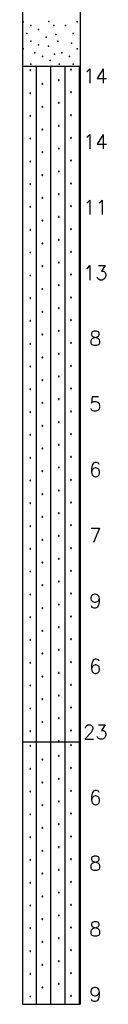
# Model space of a CAD drawing. Extents: x -973 to -50, y -112 to 38.
# Tile 4 of 16: x -756 to -750, y -112 to -37. Entities that reach past the tile are written whole.
import ezdxf
from ezdxf.enums import TextEntityAlignment as Align

# ---------------------------------------------------------------- set-up
doc = ezdxf.new("R2010")
doc.units = 0
doc.header["$MEASUREMENT"] = 0
doc.linetypes.add('SOLID', pattern=[0])
doc.layers.get('0').update_dxf_attribs({"linetype": 'SOLID'})
doc.styles.get("Standard").update_dxf_attribs({"font": 'romans.shx'})

msp = doc.modelspace()

# ---------------------------------------------------------------- linework, layer by layer
for p, q in [((-756.194, 7.5), (-756.194, -92.5)), ((-751.782, 7.5), (-751.782, -92.5)), ((-756.194, -41), (-751.782, -41)), ((-755.109, -92.5), (-755.109, -41)), ((-754.023, -92.5), (-754.023, -41)), ((-752.937, -92.5), (-752.937, -41)), ((-752.504, -41.228), (-752.518, -41.252)), ((-752.518, -41.252), (-752.504, -41.278)), ((-752.475, -41.228), (-752.504, -41.228)), ((-752.46, -41.252), (-752.475, -41.228)), ((-752.475, -41.278), (-752.46, -41.252)), ((-751.852, -92.5), (-751.852, -41)), ((-755.616, -41.285), (-755.631, -41.31)), ((-755.631, -41.31), (-755.616, -41.335)), ((-755.587, -41.285), (-755.616, -41.285)), ((-755.616, -41.335), (-755.587, -41.335)), ((-755.573, -41.31), (-755.587, -41.285)), ((-755.587, -41.335), (-755.573, -41.31)), ((-752.504, -41.278), (-752.475, -41.278)), ((-754.693, -42.325), (-754.707, -42.35)), ((-754.707, -42.35), (-754.693, -42.375)), ((-754.664, -42.325), (-754.693, -42.325)), ((-754.693, -42.375), (-754.664, -42.375)), ((-754.649, -42.35), (-754.664, -42.325)), ((-754.664, -42.375), (-754.649, -42.35)), ((-753.435, -42.044), (-753.449, -42.069)), ((-753.449, -42.069), (-753.435, -42.094)), ((-753.406, -42.044), (-753.435, -42.044)), ((-753.435, -42.094), (-753.406, -42.094)), ((-753.391, -42.069), (-753.406, -42.044)), ((-753.406, -42.094), (-753.391, -42.069)), ((-755.616, -43.022), (-755.631, -43.047)), ((-755.631, -43.047), (-755.616, -43.072)), ((-755.587, -43.022), (-755.616, -43.022)), ((-755.616, -43.072), (-755.587, -43.072)), ((-755.573, -43.047), (-755.587, -43.022)), ((-755.587, -43.072), (-755.573, -43.047)), ((-752.504, -42.964), (-752.518, -42.989)), ((-752.518, -42.989), (-752.504, -43.015)), ((-752.475, -42.964), (-752.504, -42.964)), ((-752.504, -43.015), (-752.475, -43.015)), ((-752.46, -42.989), (-752.475, -42.964)), ((-752.475, -43.015), (-752.46, -42.989)), ((-754.693, -44.062), (-754.707, -44.087)), ((-754.707, -44.087), (-754.693, -44.112)), ((-754.664, -44.062), (-754.693, -44.062)), ((-754.693, -44.112), (-754.664, -44.112)), ((-754.649, -44.087), (-754.664, -44.062)), ((-754.664, -44.112), (-754.649, -44.087)), ((-753.435, -43.781), (-753.449, -43.806)), ((-753.449, -43.806), (-753.435, -43.831)), ((-753.406, -43.781), (-753.435, -43.781)), ((-753.435, -43.831), (-753.406, -43.831)), ((-753.391, -43.806), (-753.406, -43.781)), ((-753.406, -43.831), (-753.391, -43.806)), ((-755.616, -44.759), (-755.631, -44.784)), ((-755.631, -44.784), (-755.616, -44.809)), ((-755.587, -44.759), (-755.616, -44.759)), ((-755.616, -44.809), (-755.587, -44.809)), ((-755.573, -44.784), (-755.587, -44.759)), ((-755.587, -44.809), (-755.573, -44.784)), ((-752.504, -44.701), (-752.518, -44.726)), ((-752.518, -44.726), (-752.504, -44.752)), ((-752.475, -44.701), (-752.504, -44.701)), ((-752.504, -44.752), (-752.475, -44.752)), ((-752.46, -44.726), (-752.475, -44.701)), ((-752.475, -44.752), (-752.46, -44.726)), ((-753.435, -45.518), (-753.449, -45.543)), ((-753.449, -45.543), (-753.435, -45.568)), ((-753.406, -45.518), (-753.435, -45.518)), ((-753.435, -45.568), (-753.406, -45.568)), ((-753.391, -45.543), (-753.406, -45.518)), ((-753.406, -45.568), (-753.391, -45.543)), ((-755.616, -46.496), (-755.631, -46.521)), ((-755.631, -46.521), (-755.616, -46.546)), ((-755.587, -46.496), (-755.616, -46.496)), ((-755.573, -46.521), (-755.587, -46.496)), ((-755.587, -46.546), (-755.573, -46.521)), ((-754.693, -45.799), (-754.707, -45.824)), ((-754.707, -45.824), (-754.693, -45.849)), ((-754.664, -45.799), (-754.693, -45.799)), ((-754.693, -45.849), (-754.664, -45.849)), ((-754.649, -45.824), (-754.664, -45.799)), ((-754.664, -45.849), (-754.649, -45.824)), ((-752.504, -46.438), (-752.518, -46.463)), ((-752.518, -46.463), (-752.504, -46.489)), ((-752.475, -46.438), (-752.504, -46.438)), ((-752.504, -46.489), (-752.475, -46.489)), ((-752.46, -46.463), (-752.475, -46.438)), ((-752.475, -46.489), (-752.46, -46.463)), ((-755.616, -46.546), (-755.587, -46.546)), ((-753.435, -47.255), (-753.449, -47.28)), ((-753.406, -47.255), (-753.435, -47.255)), ((-753.391, -47.28), (-753.406, -47.255)), ((-754.693, -47.536), (-754.707, -47.561)), ((-754.707, -47.561), (-754.693, -47.586)), ((-754.664, -47.536), (-754.693, -47.536)), ((-754.693, -47.586), (-754.664, -47.586)), ((-754.649, -47.561), (-754.664, -47.536)), ((-754.664, -47.586), (-754.649, -47.561)), ((-753.449, -47.28), (-753.435, -47.305)), ((-753.435, -47.305), (-753.406, -47.305)), ((-753.406, -47.305), (-753.391, -47.28)), ((-755.616, -48.233), (-755.631, -48.258)), ((-755.631, -48.258), (-755.616, -48.283)), ((-755.587, -48.233), (-755.616, -48.233)), ((-755.616, -48.283), (-755.587, -48.283)), ((-755.573, -48.258), (-755.587, -48.233)), ((-755.587, -48.283), (-755.573, -48.258)), ((-752.504, -48.175), (-752.518, -48.2)), ((-752.518, -48.2), (-752.504, -48.226)), ((-752.475, -48.175), (-752.504, -48.175)), ((-752.504, -48.226), (-752.475, -48.226)), ((-752.46, -48.2), (-752.475, -48.175)), ((-752.475, -48.226), (-752.46, -48.2)), ((-754.693, -49.273), (-754.707, -49.298)), ((-754.707, -49.298), (-754.693, -49.323)), ((-754.664, -49.273), (-754.693, -49.273)), ((-754.693, -49.323), (-754.664, -49.323)), ((-754.649, -49.298), (-754.664, -49.273)), ((-754.664, -49.323), (-754.649, -49.298)), ((-753.435, -48.992), (-753.449, -49.017)), ((-753.449, -49.017), (-753.435, -49.042)), ((-753.406, -48.992), (-753.435, -48.992)), ((-753.435, -49.042), (-753.406, -49.042)), ((-753.391, -49.017), (-753.406, -48.992)), ((-753.406, -49.042), (-753.391, -49.017)), ((-755.616, -49.97), (-755.631, -49.995)), ((-755.631, -49.995), (-755.616, -50.02)), ((-755.587, -49.97), (-755.616, -49.97)), ((-755.616, -50.02), (-755.587, -50.02)), ((-755.573, -49.995), (-755.587, -49.97)), ((-755.587, -50.02), (-755.573, -49.995)), ((-752.504, -49.912), (-752.518, -49.937)), ((-752.518, -49.937), (-752.504, -49.962)), ((-752.475, -49.912), (-752.504, -49.912)), ((-752.504, -49.962), (-752.475, -49.962)), ((-752.46, -49.937), (-752.475, -49.912)), ((-752.475, -49.962), (-752.46, -49.937)), ((-754.693, -51.01), (-754.707, -51.035)), ((-754.664, -51.01), (-754.693, -51.01)), ((-754.649, -51.035), (-754.664, -51.01)), ((-753.435, -50.728), (-753.449, -50.754)), ((-753.449, -50.754), (-753.435, -50.779)), ((-753.406, -50.728), (-753.435, -50.728)), ((-753.435, -50.779), (-753.406, -50.779)), ((-753.391, -50.754), (-753.406, -50.728)), ((-753.406, -50.779), (-753.391, -50.754)), ((-755.616, -51.707), (-755.631, -51.732)), ((-755.631, -51.732), (-755.616, -51.757)), ((-755.587, -51.707), (-755.616, -51.707)), ((-755.616, -51.757), (-755.587, -51.757)), ((-755.573, -51.732), (-755.587, -51.707)), ((-755.587, -51.757), (-755.573, -51.732)), ((-754.707, -51.035), (-754.693, -51.06)), ((-754.693, -51.06), (-754.664, -51.06)), ((-754.664, -51.06), (-754.649, -51.035)), ((-752.504, -51.649), (-752.518, -51.674)), ((-752.518, -51.674), (-752.504, -51.699)), ((-752.475, -51.649), (-752.504, -51.649)), ((-752.504, -51.699), (-752.475, -51.699)), ((-752.46, -51.674), (-752.475, -51.649)), ((-752.475, -51.699), (-752.46, -51.674)), ((-753.435, -52.465), (-753.449, -52.491)), ((-753.449, -52.491), (-753.435, -52.516)), ((-753.406, -52.465), (-753.435, -52.465)), ((-753.435, -52.516), (-753.406, -52.516)), ((-753.391, -52.491), (-753.406, -52.465)), ((-753.406, -52.516), (-753.391, -52.491)), ((-754.693, -52.747), (-754.707, -52.772)), ((-754.707, -52.772), (-754.693, -52.797)), ((-754.664, -52.747), (-754.693, -52.747)), ((-754.693, -52.797), (-754.664, -52.797)), ((-754.649, -52.772), (-754.664, -52.747)), ((-754.664, -52.797), (-754.649, -52.772)), ((-755.616, -53.444), (-755.631, -53.469)), ((-755.631, -53.469), (-755.616, -53.494)), ((-755.587, -53.444), (-755.616, -53.444)), ((-755.616, -53.494), (-755.587, -53.494)), ((-755.573, -53.469), (-755.587, -53.444)), ((-755.587, -53.494), (-755.573, -53.469)), ((-752.504, -53.386), (-752.518, -53.411)), ((-752.518, -53.411), (-752.504, -53.436)), ((-752.475, -53.386), (-752.504, -53.386)), ((-752.504, -53.436), (-752.475, -53.436)), ((-752.46, -53.411), (-752.475, -53.386)), ((-752.475, -53.436), (-752.46, -53.411)), ((-754.693, -54.484), (-754.707, -54.509)), ((-754.707, -54.509), (-754.693, -54.533)), ((-754.664, -54.484), (-754.693, -54.484)), ((-754.693, -54.533), (-754.664, -54.533)), ((-754.649, -54.509), (-754.664, -54.484)), ((-754.664, -54.533), (-754.649, -54.509)), ((-753.435, -54.202), (-753.449, -54.228)), ((-753.449, -54.228), (-753.435, -54.253)), ((-753.406, -54.202), (-753.435, -54.202)), ((-753.435, -54.253), (-753.406, -54.253)), ((-753.391, -54.228), (-753.406, -54.202)), ((-753.406, -54.253), (-753.391, -54.228)), ((-755.616, -55.181), (-755.631, -55.206)), ((-755.631, -55.206), (-755.616, -55.231)), ((-755.587, -55.181), (-755.616, -55.181)), ((-755.616, -55.231), (-755.587, -55.231)), ((-755.573, -55.206), (-755.587, -55.181)), ((-755.587, -55.231), (-755.573, -55.206)), ((-752.504, -55.123), (-752.518, -55.148)), ((-752.518, -55.148), (-752.504, -55.173)), ((-752.475, -55.123), (-752.504, -55.123)), ((-752.504, -55.173), (-752.475, -55.173)), ((-752.46, -55.148), (-752.475, -55.123)), ((-752.475, -55.173), (-752.46, -55.148)), ((-754.693, -56.221), (-754.707, -56.245)), ((-754.707, -56.245), (-754.693, -56.27)), ((-754.664, -56.221), (-754.693, -56.221)), ((-754.693, -56.27), (-754.664, -56.27)), ((-754.649, -56.245), (-754.664, -56.221)), ((-754.664, -56.27), (-754.649, -56.245)), ((-753.435, -55.939), (-753.449, -55.965)), ((-753.449, -55.965), (-753.435, -55.99)), ((-753.406, -55.939), (-753.435, -55.939)), ((-753.435, -55.99), (-753.406, -55.99)), ((-753.391, -55.965), (-753.406, -55.939)), ((-753.406, -55.99), (-753.391, -55.965)), ((-755.616, -56.918), (-755.631, -56.943)), ((-755.631, -56.943), (-755.616, -56.967)), ((-755.587, -56.918), (-755.616, -56.918)), ((-755.616, -56.967), (-755.587, -56.967)), ((-755.573, -56.943), (-755.587, -56.918)), ((-755.587, -56.967), (-755.573, -56.943)), ((-752.504, -56.86), (-752.518, -56.885)), ((-752.518, -56.885), (-752.504, -56.91)), ((-752.475, -56.86), (-752.504, -56.86)), ((-752.504, -56.91), (-752.475, -56.91)), ((-752.46, -56.885), (-752.475, -56.86)), ((-752.475, -56.91), (-752.46, -56.885)), ((-753.435, -57.676), (-753.449, -57.702)), ((-753.449, -57.702), (-753.435, -57.726)), ((-753.406, -57.676), (-753.435, -57.676)), ((-753.435, -57.726), (-753.406, -57.726)), ((-753.391, -57.702), (-753.406, -57.676)), ((-753.406, -57.726), (-753.391, -57.702)), ((-754.693, -57.958), (-754.707, -57.982)), ((-754.707, -57.982), (-754.693, -58.007)), ((-754.664, -57.958), (-754.693, -57.958)), ((-754.693, -58.007), (-754.664, -58.007)), ((-754.649, -57.982), (-754.664, -57.958)), ((-754.664, -58.007), (-754.649, -57.982)), ((-755.616, -58.655), (-755.631, -58.679)), ((-755.631, -58.679), (-755.616, -58.704)), ((-755.587, -58.655), (-755.616, -58.655)), ((-755.616, -58.704), (-755.587, -58.704)), ((-755.573, -58.679), (-755.587, -58.655)), ((-755.587, -58.704), (-755.573, -58.679)), ((-752.504, -58.597), (-752.518, -58.622)), ((-752.518, -58.622), (-752.504, -58.647)), ((-752.475, -58.597), (-752.504, -58.597)), ((-752.504, -58.647), (-752.475, -58.647)), ((-752.46, -58.622), (-752.475, -58.597)), ((-752.475, -58.647), (-752.46, -58.622)), ((-754.693, -59.694), (-754.707, -59.719)), ((-754.707, -59.719), (-754.693, -59.744)), ((-754.664, -59.694), (-754.693, -59.694)), ((-754.693, -59.744), (-754.664, -59.744)), ((-754.649, -59.719), (-754.664, -59.694)), ((-754.664, -59.744), (-754.649, -59.719)), ((-753.435, -59.413), (-753.449, -59.439)), ((-753.449, -59.439), (-753.435, -59.463)), ((-753.406, -59.413), (-753.435, -59.413)), ((-753.435, -59.463), (-753.406, -59.463)), ((-753.391, -59.439), (-753.406, -59.413)), ((-753.406, -59.463), (-753.391, -59.439)), ((-755.616, -60.392), (-755.631, -60.416)), ((-755.631, -60.416), (-755.616, -60.441)), ((-755.587, -60.392), (-755.616, -60.392)), ((-755.616, -60.441), (-755.587, -60.441)), ((-755.573, -60.416), (-755.587, -60.392)), ((-755.587, -60.441), (-755.573, -60.416)), ((-752.504, -60.334), (-752.518, -60.358)), ((-752.518, -60.358), (-752.504, -60.384)), ((-752.475, -60.334), (-752.504, -60.334)), ((-752.504, -60.384), (-752.475, -60.384)), ((-752.46, -60.358), (-752.475, -60.334)), ((-752.475, -60.384), (-752.46, -60.358)), ((-754.693, -61.431), (-754.707, -61.456)), ((-754.707, -61.456), (-754.693, -61.481)), ((-754.664, -61.431), (-754.693, -61.431)), ((-754.693, -61.481), (-754.664, -61.481)), ((-754.649, -61.456), (-754.664, -61.431)), ((-754.664, -61.481), (-754.649, -61.456)), ((-753.435, -61.15), (-753.449, -61.175)), ((-753.449, -61.175), (-753.435, -61.2)), ((-753.406, -61.15), (-753.435, -61.15)), ((-753.435, -61.2), (-753.406, -61.2)), ((-753.391, -61.175), (-753.406, -61.15)), ((-753.406, -61.2), (-753.391, -61.175)), ((-755.616, -62.128), (-755.631, -62.153)), ((-755.631, -62.153), (-755.616, -62.178)), ((-755.587, -62.128), (-755.616, -62.128)), ((-755.616, -62.178), (-755.587, -62.178)), ((-755.573, -62.153), (-755.587, -62.128)), ((-755.587, -62.178), (-755.573, -62.153)), ((-752.504, -62.071), (-752.518, -62.095)), ((-752.518, -62.095), (-752.504, -62.121)), ((-752.475, -62.071), (-752.504, -62.071)), ((-752.504, -62.121), (-752.475, -62.121)), ((-752.46, -62.095), (-752.475, -62.071)), ((-752.475, -62.121), (-752.46, -62.095)), ((-753.435, -62.887), (-753.449, -62.912)), ((-753.449, -62.912), (-753.435, -62.937)), ((-753.406, -62.887), (-753.435, -62.887)), ((-753.435, -62.937), (-753.406, -62.937)), ((-753.391, -62.912), (-753.406, -62.887)), ((-753.406, -62.937), (-753.391, -62.912)), ((-754.693, -63.168), (-754.707, -63.193)), ((-754.707, -63.193), (-754.693, -63.218)), ((-754.664, -63.168), (-754.693, -63.168)), ((-754.693, -63.218), (-754.664, -63.218)), ((-754.649, -63.193), (-754.664, -63.168)), ((-754.664, -63.218), (-754.649, -63.193)), ((-755.616, -63.865), (-755.631, -63.89)), ((-755.631, -63.89), (-755.616, -63.915)), ((-755.587, -63.865), (-755.616, -63.865)), ((-755.616, -63.915), (-755.587, -63.915)), ((-755.573, -63.89), (-755.587, -63.865)), ((-755.587, -63.915), (-755.573, -63.89)), ((-752.504, -63.807), (-752.518, -63.832)), ((-752.518, -63.832), (-752.504, -63.858)), ((-752.475, -63.807), (-752.504, -63.807)), ((-752.504, -63.858), (-752.475, -63.858)), ((-752.46, -63.832), (-752.475, -63.807)), ((-752.475, -63.858), (-752.46, -63.832)), ((-754.693, -64.905), (-754.707, -64.93)), ((-754.707, -64.93), (-754.693, -64.955)), ((-754.664, -64.905), (-754.693, -64.905)), ((-754.693, -64.955), (-754.664, -64.955)), ((-754.649, -64.93), (-754.664, -64.905)), ((-754.664, -64.955), (-754.649, -64.93)), ((-753.435, -64.624), (-753.449, -64.649)), ((-753.449, -64.649), (-753.435, -64.674)), ((-753.406, -64.624), (-753.435, -64.624)), ((-753.435, -64.674), (-753.406, -64.674)), ((-753.391, -64.649), (-753.406, -64.624)), ((-753.406, -64.674), (-753.391, -64.649)), ((-755.616, -65.602), (-755.631, -65.627)), ((-755.631, -65.627), (-755.616, -65.652)), ((-755.587, -65.602), (-755.616, -65.602)), ((-755.616, -65.652), (-755.587, -65.652)), ((-755.573, -65.627), (-755.587, -65.602)), ((-755.587, -65.652), (-755.573, -65.627)), ((-752.504, -65.544), (-752.518, -65.569)), ((-752.518, -65.569), (-752.504, -65.595)), ((-752.475, -65.544), (-752.504, -65.544)), ((-752.504, -65.595), (-752.475, -65.595)), ((-752.46, -65.569), (-752.475, -65.544)), ((-752.475, -65.595), (-752.46, -65.569)), ((-754.693, -66.642), (-754.707, -66.667)), ((-754.707, -66.667), (-754.693, -66.692)), ((-754.664, -66.642), (-754.693, -66.642)), ((-754.693, -66.692), (-754.664, -66.692)), ((-754.649, -66.667), (-754.664, -66.642)), ((-754.664, -66.692), (-754.649, -66.667)), ((-753.435, -66.361), (-753.449, -66.386)), ((-753.449, -66.386), (-753.435, -66.411)), ((-753.406, -66.361), (-753.435, -66.361)), ((-753.435, -66.411), (-753.406, -66.411)), ((-753.391, -66.386), (-753.406, -66.361)), ((-753.406, -66.411), (-753.391, -66.386)), ((-755.616, -67.339), (-755.631, -67.364)), ((-755.631, -67.364), (-755.616, -67.389)), ((-755.587, -67.339), (-755.616, -67.339)), ((-755.616, -67.389), (-755.587, -67.389)), ((-755.573, -67.364), (-755.587, -67.339)), ((-755.587, -67.389), (-755.573, -67.364)), ((-752.504, -67.281), (-752.518, -67.306)), ((-752.518, -67.306), (-752.504, -67.332)), ((-752.475, -67.281), (-752.504, -67.281)), ((-752.504, -67.332), (-752.475, -67.332)), ((-752.46, -67.306), (-752.475, -67.281)), ((-752.475, -67.332), (-752.46, -67.306)), ((-753.435, -68.098), (-753.449, -68.123)), ((-753.449, -68.123), (-753.435, -68.148)), ((-753.406, -68.098), (-753.435, -68.098)), ((-753.435, -68.148), (-753.406, -68.148)), ((-753.391, -68.123), (-753.406, -68.098)), ((-753.406, -68.148), (-753.391, -68.123)), ((-754.693, -68.379), (-754.707, -68.404)), ((-754.707, -68.404), (-754.693, -68.429)), ((-754.664, -68.379), (-754.693, -68.379)), ((-754.693, -68.429), (-754.664, -68.429)), ((-754.649, -68.404), (-754.664, -68.379)), ((-754.664, -68.429), (-754.649, -68.404)), ((-752.504, -69.018), (-752.518, -69.043)), ((-752.475, -69.018), (-752.504, -69.018)), ((-752.46, -69.043), (-752.475, -69.018)), ((-755.616, -69.076), (-755.631, -69.101)), ((-755.631, -69.101), (-755.616, -69.126)), ((-755.587, -69.076), (-755.616, -69.076)), ((-755.616, -69.126), (-755.587, -69.126)), ((-755.573, -69.101), (-755.587, -69.076)), ((-755.587, -69.126), (-755.573, -69.101)), ((-752.518, -69.043), (-752.504, -69.069)), ((-752.504, -69.069), (-752.475, -69.069)), ((-752.475, -69.069), (-752.46, -69.043)), ((-754.693, -70.116), (-754.707, -70.141)), ((-754.707, -70.141), (-754.693, -70.166)), ((-754.664, -70.116), (-754.693, -70.116)), ((-754.693, -70.166), (-754.664, -70.166)), ((-754.649, -70.141), (-754.664, -70.116)), ((-754.664, -70.166), (-754.649, -70.141)), ((-753.435, -69.835), (-753.449, -69.86)), ((-753.449, -69.86), (-753.435, -69.885)), ((-753.406, -69.835), (-753.435, -69.835)), ((-753.435, -69.885), (-753.406, -69.885)), ((-753.391, -69.86), (-753.406, -69.835)), ((-753.406, -69.885), (-753.391, -69.86)), ((-755.616, -70.813), (-755.631, -70.838)), ((-755.631, -70.838), (-755.616, -70.863)), ((-755.587, -70.813), (-755.616, -70.813)), ((-755.616, -70.863), (-755.587, -70.863)), ((-755.573, -70.838), (-755.587, -70.813)), ((-755.587, -70.863), (-755.573, -70.838)), ((-752.504, -70.755), (-752.518, -70.78)), ((-752.518, -70.78), (-752.504, -70.805)), ((-752.475, -70.755), (-752.504, -70.755)), ((-752.504, -70.805), (-752.475, -70.805)), ((-752.46, -70.78), (-752.475, -70.755)), ((-752.475, -70.805), (-752.46, -70.78)), ((-754.693, -71.853), (-754.707, -71.878)), ((-754.707, -71.878), (-754.693, -71.903)), ((-754.664, -71.853), (-754.693, -71.853)), ((-754.693, -71.903), (-754.664, -71.903)), ((-754.649, -71.878), (-754.664, -71.853)), ((-754.664, -71.903), (-754.649, -71.878)), ((-753.435, -71.571), (-753.449, -71.597)), ((-753.449, -71.597), (-753.435, -71.622)), ((-753.406, -71.571), (-753.435, -71.571)), ((-753.435, -71.622), (-753.406, -71.622)), ((-753.391, -71.597), (-753.406, -71.571)), ((-753.406, -71.622), (-753.391, -71.597)), ((-755.616, -72.55), (-755.631, -72.575)), ((-755.631, -72.575), (-755.616, -72.6)), ((-755.587, -72.55), (-755.616, -72.55)), ((-755.616, -72.6), (-755.587, -72.6)), ((-755.573, -72.575), (-755.587, -72.55)), ((-755.587, -72.6), (-755.573, -72.575)), ((-752.504, -72.492), (-752.518, -72.517)), ((-752.518, -72.517), (-752.504, -72.542)), ((-752.475, -72.492), (-752.504, -72.492)), ((-752.504, -72.542), (-752.475, -72.542)), ((-752.46, -72.517), (-752.475, -72.492)), ((-752.475, -72.542), (-752.46, -72.517)), ((-753.435, -73.308), (-753.449, -73.334)), ((-753.449, -73.334), (-753.435, -73.359)), ((-753.406, -73.308), (-753.435, -73.308)), ((-753.435, -73.359), (-753.406, -73.359)), ((-753.391, -73.334), (-753.406, -73.308)), ((-753.406, -73.359), (-753.391, -73.334)), ((-755.616, -74.287), (-755.631, -74.312)), ((-755.587, -74.287), (-755.616, -74.287)), ((-755.573, -74.312), (-755.587, -74.287)), ((-754.693, -73.59), (-754.707, -73.615)), ((-754.707, -73.615), (-754.693, -73.64)), ((-754.664, -73.59), (-754.693, -73.59)), ((-754.693, -73.64), (-754.664, -73.64)), ((-754.649, -73.615), (-754.664, -73.59)), ((-754.664, -73.64), (-754.649, -73.615)), ((-752.504, -74.229), (-752.518, -74.254)), ((-752.518, -74.254), (-752.504, -74.279)), ((-752.475, -74.229), (-752.504, -74.229)), ((-752.504, -74.279), (-752.475, -74.279)), ((-752.46, -74.254), (-752.475, -74.229)), ((-752.475, -74.279), (-752.46, -74.254)), ((-755.631, -74.312), (-755.616, -74.337)), ((-755.616, -74.337), (-755.587, -74.337)), ((-755.587, -74.337), (-755.573, -74.312)), ((-754.693, -75.327), (-754.707, -75.352)), ((-754.707, -75.352), (-754.693, -75.376)), ((-754.664, -75.327), (-754.693, -75.327)), ((-754.693, -75.376), (-754.664, -75.376)), ((-754.649, -75.352), (-754.664, -75.327)), ((-754.664, -75.376), (-754.649, -75.352)), ((-753.435, -75.045), (-753.449, -75.071)), ((-753.449, -75.071), (-753.435, -75.096)), ((-753.406, -75.045), (-753.435, -75.045)), ((-753.435, -75.096), (-753.406, -75.096)), ((-753.391, -75.071), (-753.406, -75.045)), ((-753.406, -75.096), (-753.391, -75.071)), ((-755.616, -76.024), (-755.631, -76.049)), ((-755.631, -76.049), (-755.616, -76.074)), ((-755.587, -76.024), (-755.616, -76.024)), ((-755.616, -76.074), (-755.587, -76.074)), ((-755.573, -76.049), (-755.587, -76.024)), ((-755.587, -76.074), (-755.573, -76.049)), ((-752.504, -75.966), (-752.518, -75.991)), ((-752.518, -75.991), (-752.504, -76.016)), ((-752.475, -75.966), (-752.504, -75.966)), ((-752.504, -76.016), (-752.475, -76.016)), ((-752.46, -75.991), (-752.475, -75.966)), ((-752.475, -76.016), (-752.46, -75.991)), ((-754.693, -77.064), (-754.707, -77.088)), ((-754.707, -77.088), (-754.693, -77.113)), ((-754.664, -77.064), (-754.693, -77.064)), ((-754.693, -77.113), (-754.664, -77.113)), ((-754.649, -77.088), (-754.664, -77.064)), ((-754.664, -77.113), (-754.649, -77.088)), ((-753.435, -76.782), (-753.449, -76.808)), ((-753.449, -76.808), (-753.435, -76.833)), ((-753.406, -76.782), (-753.435, -76.782)), ((-753.435, -76.833), (-753.406, -76.833)), ((-753.391, -76.808), (-753.406, -76.782)), ((-753.406, -76.833), (-753.391, -76.808)), ((-755.616, -77.761), (-755.631, -77.786)), ((-755.631, -77.786), (-755.616, -77.81)), ((-755.587, -77.761), (-755.616, -77.761)), ((-755.616, -77.81), (-755.587, -77.81)), ((-755.573, -77.786), (-755.587, -77.761)), ((-755.587, -77.81), (-755.573, -77.786)), ((-752.504, -77.703), (-752.518, -77.728)), ((-752.518, -77.728), (-752.504, -77.753)), ((-752.475, -77.703), (-752.504, -77.703)), ((-752.504, -77.753), (-752.475, -77.753)), ((-752.46, -77.728), (-752.475, -77.703)), ((-752.475, -77.753), (-752.46, -77.728)), ((-753.435, -78.519), (-753.449, -78.545)), ((-753.449, -78.545), (-753.435, -78.569)), ((-753.406, -78.519), (-753.435, -78.519)), ((-753.435, -78.569), (-753.406, -78.569)), ((-753.391, -78.545), (-753.406, -78.519)), ((-753.406, -78.569), (-753.391, -78.545)), ((-755.616, -79.498), (-755.631, -79.522)), ((-755.631, -79.522), (-755.616, -79.547)), ((-755.587, -79.498), (-755.616, -79.498)), ((-755.573, -79.522), (-755.587, -79.498)), ((-755.587, -79.547), (-755.573, -79.522)), ((-754.693, -78.8), (-754.707, -78.825)), ((-754.707, -78.825), (-754.693, -78.85)), ((-754.664, -78.8), (-754.693, -78.8)), ((-754.693, -78.85), (-754.664, -78.85)), ((-754.649, -78.825), (-754.664, -78.8)), ((-754.664, -78.85), (-754.649, -78.825)), ((-752.504, -79.44), (-752.518, -79.465)), ((-752.518, -79.465), (-752.504, -79.49)), ((-752.475, -79.44), (-752.504, -79.44)), ((-752.504, -79.49), (-752.475, -79.49)), ((-752.46, -79.465), (-752.475, -79.44)), ((-752.475, -79.49), (-752.46, -79.465)), ((-755.616, -79.547), (-755.587, -79.547)), ((-753.435, -80.256), (-753.449, -80.281)), ((-753.449, -80.281), (-753.435, -80.306)), ((-753.406, -80.256), (-753.435, -80.256)), ((-753.391, -80.281), (-753.406, -80.256)), ((-753.406, -80.306), (-753.391, -80.281)), ((-754.693, -80.537), (-754.707, -80.562)), ((-754.707, -80.562), (-754.693, -80.587)), ((-754.664, -80.537), (-754.693, -80.537)), ((-754.693, -80.587), (-754.664, -80.587)), ((-754.649, -80.562), (-754.664, -80.537)), ((-754.664, -80.587), (-754.649, -80.562)), ((-753.435, -80.306), (-753.406, -80.306)), ((-755.616, -81.234), (-755.631, -81.259)), ((-755.631, -81.259), (-755.616, -81.284)), ((-755.587, -81.234), (-755.616, -81.234)), ((-755.616, -81.284), (-755.587, -81.284)), ((-755.573, -81.259), (-755.587, -81.234)), ((-755.587, -81.284), (-755.573, -81.259)), ((-752.504, -81.177), (-752.518, -81.201)), ((-752.518, -81.201), (-752.504, -81.227)), ((-752.475, -81.177), (-752.504, -81.177)), ((-752.504, -81.227), (-752.475, -81.227)), ((-752.46, -81.201), (-752.475, -81.177)), ((-752.475, -81.227), (-752.46, -81.201)), ((-754.693, -82.274), (-754.707, -82.299)), ((-754.707, -82.299), (-754.693, -82.324)), ((-754.664, -82.274), (-754.693, -82.274)), ((-754.693, -82.324), (-754.664, -82.324)), ((-754.649, -82.299), (-754.664, -82.274)), ((-754.664, -82.324), (-754.649, -82.299)), ((-753.435, -81.993), (-753.449, -82.018)), ((-753.449, -82.018), (-753.435, -82.043)), ((-753.406, -81.993), (-753.435, -81.993)), ((-753.435, -82.043), (-753.406, -82.043)), ((-753.391, -82.018), (-753.406, -81.993)), ((-753.406, -82.043), (-753.391, -82.018)), ((-755.616, -82.971), (-755.631, -82.996)), ((-755.631, -82.996), (-755.616, -83.021)), ((-755.587, -82.971), (-755.616, -82.971)), ((-755.616, -83.021), (-755.587, -83.021)), ((-755.573, -82.996), (-755.587, -82.971)), ((-755.587, -83.021), (-755.573, -82.996)), ((-752.504, -82.914), (-752.518, -82.938)), ((-752.518, -82.938), (-752.504, -82.964)), ((-752.475, -82.914), (-752.504, -82.914)), ((-752.504, -82.964), (-752.475, -82.964)), ((-752.46, -82.938), (-752.475, -82.914)), ((-752.475, -82.964), (-752.46, -82.938)), ((-754.693, -84.011), (-754.707, -84.036)), ((-754.707, -84.036), (-754.693, -84.061)), ((-754.664, -84.011), (-754.693, -84.011)), ((-754.649, -84.036), (-754.664, -84.011)), ((-754.664, -84.061), (-754.649, -84.036)), ((-753.435, -83.73), (-753.449, -83.755)), ((-753.449, -83.755), (-753.435, -83.78)), ((-753.406, -83.73), (-753.435, -83.73)), ((-753.435, -83.78), (-753.406, -83.78)), ((-753.391, -83.755), (-753.406, -83.73)), ((-753.406, -83.78), (-753.391, -83.755)), ((-755.616, -84.708), (-755.631, -84.733)), ((-755.631, -84.733), (-755.616, -84.758)), ((-755.587, -84.708), (-755.616, -84.708)), ((-755.616, -84.758), (-755.587, -84.758)), ((-755.573, -84.733), (-755.587, -84.708)), ((-755.587, -84.758), (-755.573, -84.733)), ((-754.693, -84.061), (-754.664, -84.061)), ((-752.504, -84.65), (-752.518, -84.675)), ((-752.518, -84.675), (-752.504, -84.701)), ((-752.475, -84.65), (-752.504, -84.65)), ((-752.504, -84.701), (-752.475, -84.701)), ((-752.46, -84.675), (-752.475, -84.65)), ((-752.475, -84.701), (-752.46, -84.675)), ((-753.435, -85.467), (-753.449, -85.492)), ((-753.449, -85.492), (-753.435, -85.517)), ((-753.406, -85.467), (-753.435, -85.467)), ((-753.435, -85.517), (-753.406, -85.517)), ((-753.391, -85.492), (-753.406, -85.467)), ((-753.406, -85.517), (-753.391, -85.492)), ((-754.693, -85.748), (-754.707, -85.773)), ((-754.707, -85.773), (-754.693, -85.798)), ((-754.664, -85.748), (-754.693, -85.748)), ((-754.693, -85.798), (-754.664, -85.798)), ((-754.649, -85.773), (-754.664, -85.748)), ((-754.664, -85.798), (-754.649, -85.773)), ((-755.616, -86.445), (-755.631, -86.47)), ((-755.631, -86.47), (-755.616, -86.495)), ((-755.587, -86.445), (-755.616, -86.445)), ((-755.616, -86.495), (-755.587, -86.495)), ((-755.573, -86.47), (-755.587, -86.445)), ((-755.587, -86.495), (-755.573, -86.47)), ((-752.504, -86.387), (-752.518, -86.412)), ((-752.518, -86.412), (-752.504, -86.438)), ((-752.475, -86.387), (-752.504, -86.387)), ((-752.504, -86.438), (-752.475, -86.438)), ((-752.46, -86.412), (-752.475, -86.387)), ((-752.475, -86.438), (-752.46, -86.412)), ((-754.693, -87.485), (-754.707, -87.51)), ((-754.707, -87.51), (-754.693, -87.535)), ((-754.664, -87.485), (-754.693, -87.485)), ((-754.693, -87.535), (-754.664, -87.535)), ((-754.649, -87.51), (-754.664, -87.485)), ((-754.664, -87.535), (-754.649, -87.51)), ((-753.435, -87.204), (-753.449, -87.229)), ((-753.449, -87.229), (-753.435, -87.254)), ((-753.406, -87.204), (-753.435, -87.204)), ((-753.435, -87.254), (-753.406, -87.254)), ((-753.391, -87.229), (-753.406, -87.204)), ((-753.406, -87.254), (-753.391, -87.229)), ((-755.616, -88.182), (-755.631, -88.207)), ((-755.631, -88.207), (-755.616, -88.232)), ((-755.587, -88.182), (-755.616, -88.182)), ((-755.616, -88.232), (-755.587, -88.232)), ((-755.573, -88.207), (-755.587, -88.182)), ((-755.587, -88.232), (-755.573, -88.207)), ((-752.504, -88.124), (-752.518, -88.149)), ((-752.518, -88.149), (-752.504, -88.175)), ((-752.475, -88.124), (-752.504, -88.124)), ((-752.504, -88.175), (-752.475, -88.175)), ((-752.46, -88.149), (-752.475, -88.124)), ((-752.475, -88.175), (-752.46, -88.149)), ((-754.693, -89.222), (-754.707, -89.247)), ((-754.707, -89.247), (-754.693, -89.272)), ((-754.664, -89.222), (-754.693, -89.222)), ((-754.693, -89.272), (-754.664, -89.272)), ((-754.649, -89.247), (-754.664, -89.222)), ((-754.664, -89.272), (-754.649, -89.247)), ((-753.435, -88.941), (-753.449, -88.966)), ((-753.449, -88.966), (-753.435, -88.991)), ((-753.406, -88.941), (-753.435, -88.941)), ((-753.435, -88.991), (-753.406, -88.991)), ((-753.391, -88.966), (-753.406, -88.941)), ((-753.406, -88.991), (-753.391, -88.966)), ((-755.616, -89.919), (-755.631, -89.944)), ((-755.631, -89.944), (-755.616, -89.969)), ((-755.587, -89.919), (-755.616, -89.919)), ((-755.616, -89.969), (-755.587, -89.969)), ((-755.573, -89.944), (-755.587, -89.919)), ((-755.587, -89.969), (-755.573, -89.944)), ((-752.504, -89.861), (-752.518, -89.886)), ((-752.518, -89.886), (-752.504, -89.912)), ((-752.475, -89.861), (-752.504, -89.861)), ((-752.504, -89.912), (-752.475, -89.912)), ((-752.46, -89.886), (-752.475, -89.861)), ((-752.475, -89.912), (-752.46, -89.886)), ((-753.435, -90.678), (-753.449, -90.703)), ((-753.449, -90.703), (-753.435, -90.728)), ((-753.406, -90.678), (-753.435, -90.678)), ((-753.435, -90.728), (-753.406, -90.728)), ((-753.391, -90.703), (-753.406, -90.678)), ((-753.406, -90.728), (-753.391, -90.703)), ((-754.693, -90.959), (-754.707, -90.984)), ((-754.707, -90.984), (-754.693, -91.009)), ((-754.664, -90.959), (-754.693, -90.959)), ((-754.693, -91.009), (-754.664, -91.009)), ((-754.649, -90.984), (-754.664, -90.959)), ((-754.664, -91.009), (-754.649, -90.984)), ((-755.616, -91.656), (-755.631, -91.681)), ((-755.631, -91.681), (-755.616, -91.706)), ((-755.587, -91.656), (-755.616, -91.656)), ((-755.616, -91.706), (-755.587, -91.706)), ((-755.573, -91.681), (-755.587, -91.656)), ((-755.587, -91.706), (-755.573, -91.681)), ((-752.504, -91.598), (-752.518, -91.623)), ((-752.518, -91.623), (-752.504, -91.648)), ((-752.475, -91.598), (-752.504, -91.598)), ((-752.504, -91.648), (-752.475, -91.648)), ((-752.46, -91.623), (-752.475, -91.598)), ((-752.475, -91.648), (-752.46, -91.623)), ((-756.194, -92.5), (-756.194, -112.5)), ((-756.194, -92.5), (-751.782, -92.5)), ((-756.194, -92.5), (-751.782, -92.5)), ((-755.616, -92.785), (-755.631, -92.81)), ((-755.631, -92.81), (-755.616, -92.835)), ((-755.587, -92.785), (-755.616, -92.785)), ((-755.616, -92.835), (-755.587, -92.835)), ((-755.573, -92.81), (-755.587, -92.785)), ((-755.587, -92.835), (-755.573, -92.81)), ((-755.109, -112.5), (-755.109, -92.5)), ((-754.023, -112.5), (-754.023, -92.5)), ((-753.435, -92.414), (-753.449, -92.44)), ((-753.449, -92.44), (-753.435, -92.465)), ((-753.406, -92.414), (-753.435, -92.414)), ((-753.435, -92.465), (-753.406, -92.465)), ((-753.391, -92.44), (-753.406, -92.414)), ((-753.406, -92.465), (-753.391, -92.44)), ((-752.937, -112.5), (-752.937, -92.5)), ((-752.504, -92.728), (-752.518, -92.752)), ((-752.518, -92.752), (-752.504, -92.778)), ((-752.475, -92.728), (-752.504, -92.728)), ((-752.504, -92.778), (-752.475, -92.778)), ((-752.46, -92.752), (-752.475, -92.728)), ((-752.475, -92.778), (-752.46, -92.752)), ((-751.852, -112.5), (-751.852, -92.5)), ((-751.782, -92.5), (-751.782, -112.5)), ((-753.435, -93.544), (-753.449, -93.569)), ((-753.449, -93.569), (-753.435, -93.594)), ((-753.406, -93.544), (-753.435, -93.544)), ((-753.435, -93.594), (-753.406, -93.594)), ((-753.391, -93.569), (-753.406, -93.544)), ((-753.406, -93.594), (-753.391, -93.569)), ((-755.616, -94.522), (-755.631, -94.547)), ((-755.631, -94.547), (-755.616, -94.572)), ((-755.587, -94.522), (-755.616, -94.522)), ((-755.573, -94.547), (-755.587, -94.522)), ((-755.587, -94.572), (-755.573, -94.547)), ((-754.693, -93.825), (-754.707, -93.85)), ((-754.707, -93.85), (-754.693, -93.875)), ((-754.664, -93.825), (-754.693, -93.825)), ((-754.693, -93.875), (-754.664, -93.875)), ((-754.649, -93.85), (-754.664, -93.825)), ((-754.664, -93.875), (-754.649, -93.85)), ((-752.504, -94.464), (-752.518, -94.489)), ((-752.518, -94.489), (-752.504, -94.515)), ((-752.475, -94.464), (-752.504, -94.464)), ((-752.504, -94.515), (-752.475, -94.515)), ((-752.46, -94.489), (-752.475, -94.464)), ((-752.475, -94.515), (-752.46, -94.489)), ((-755.616, -94.572), (-755.587, -94.572)), ((-753.435, -95.281), (-753.449, -95.306)), ((-753.406, -95.281), (-753.435, -95.281)), ((-753.391, -95.306), (-753.406, -95.281)), ((-754.693, -95.562), (-754.707, -95.587)), ((-754.707, -95.587), (-754.693, -95.612)), ((-754.664, -95.562), (-754.693, -95.562)), ((-754.693, -95.612), (-754.664, -95.612)), ((-754.649, -95.587), (-754.664, -95.562)), ((-754.664, -95.612), (-754.649, -95.587)), ((-753.449, -95.306), (-753.435, -95.331)), ((-753.435, -95.331), (-753.406, -95.331)), ((-753.406, -95.331), (-753.391, -95.306)), ((-755.616, -96.259), (-755.631, -96.284)), ((-755.631, -96.284), (-755.616, -96.309)), ((-755.587, -96.259), (-755.616, -96.259)), ((-755.616, -96.309), (-755.587, -96.309)), ((-755.573, -96.284), (-755.587, -96.259)), ((-755.587, -96.309), (-755.573, -96.284)), ((-752.504, -96.201), (-752.518, -96.226)), ((-752.518, -96.226), (-752.504, -96.252)), ((-752.475, -96.201), (-752.504, -96.201)), ((-752.504, -96.252), (-752.475, -96.252)), ((-752.46, -96.226), (-752.475, -96.201)), ((-752.475, -96.252), (-752.46, -96.226)), ((-754.693, -97.299), (-754.707, -97.324)), ((-754.707, -97.324), (-754.693, -97.349)), ((-754.664, -97.299), (-754.693, -97.299)), ((-754.693, -97.349), (-754.664, -97.349)), ((-754.649, -97.324), (-754.664, -97.299)), ((-754.664, -97.349), (-754.649, -97.324)), ((-753.435, -97.018), (-753.449, -97.043)), ((-753.449, -97.043), (-753.435, -97.068)), ((-753.406, -97.018), (-753.435, -97.018)), ((-753.435, -97.068), (-753.406, -97.068)), ((-753.391, -97.043), (-753.406, -97.018)), ((-753.406, -97.068), (-753.391, -97.043)), ((-755.616, -97.996), (-755.631, -98.021)), ((-755.631, -98.021), (-755.616, -98.046)), ((-755.587, -97.996), (-755.616, -97.996)), ((-755.616, -98.046), (-755.587, -98.046)), ((-755.573, -98.021), (-755.587, -97.996)), ((-755.587, -98.046), (-755.573, -98.021)), ((-752.504, -97.938), (-752.518, -97.963)), ((-752.518, -97.963), (-752.504, -97.989)), ((-752.475, -97.938), (-752.504, -97.938)), ((-752.504, -97.989), (-752.475, -97.989)), ((-752.46, -97.963), (-752.475, -97.938)), ((-752.475, -97.989), (-752.46, -97.963)), ((-754.693, -99.036), (-754.707, -99.061)), ((-754.664, -99.036), (-754.693, -99.036)), ((-754.649, -99.061), (-754.664, -99.036)), ((-753.435, -98.755), (-753.449, -98.78)), ((-753.449, -98.78), (-753.435, -98.805)), ((-753.406, -98.755), (-753.435, -98.755)), ((-753.435, -98.805), (-753.406, -98.805)), ((-753.391, -98.78), (-753.406, -98.755)), ((-753.406, -98.805), (-753.391, -98.78)), ((-755.616, -99.733), (-755.631, -99.758)), ((-755.631, -99.758), (-755.616, -99.783)), ((-755.587, -99.733), (-755.616, -99.733)), ((-755.616, -99.783), (-755.587, -99.783)), ((-755.573, -99.758), (-755.587, -99.733)), ((-755.587, -99.783), (-755.573, -99.758)), ((-754.707, -99.061), (-754.693, -99.086)), ((-754.693, -99.086), (-754.664, -99.086)), ((-754.664, -99.086), (-754.649, -99.061)), ((-752.504, -99.675), (-752.518, -99.7)), ((-752.518, -99.7), (-752.504, -99.726)), ((-752.475, -99.675), (-752.504, -99.675)), ((-752.504, -99.726), (-752.475, -99.726)), ((-752.46, -99.7), (-752.475, -99.675)), ((-752.475, -99.726), (-752.46, -99.7)), ((-753.435, -100.492), (-753.449, -100.517)), ((-753.449, -100.517), (-753.435, -100.542)), ((-753.406, -100.492), (-753.435, -100.492)), ((-753.435, -100.542), (-753.406, -100.542)), ((-753.391, -100.517), (-753.406, -100.492)), ((-753.406, -100.542), (-753.391, -100.517)), ((-754.693, -100.773), (-754.707, -100.798)), ((-754.707, -100.798), (-754.693, -100.823)), ((-754.664, -100.773), (-754.693, -100.773)), ((-754.693, -100.823), (-754.664, -100.823)), ((-754.649, -100.798), (-754.664, -100.773)), ((-754.664, -100.823), (-754.649, -100.798)), ((-755.616, -101.47), (-755.631, -101.495)), ((-755.631, -101.495), (-755.616, -101.52)), ((-755.587, -101.47), (-755.616, -101.47)), ((-755.616, -101.52), (-755.587, -101.52)), ((-755.573, -101.495), (-755.587, -101.47)), ((-755.587, -101.52), (-755.573, -101.495)), ((-752.504, -101.412), (-752.518, -101.437)), ((-752.518, -101.437), (-752.504, -101.462)), ((-752.475, -101.412), (-752.504, -101.412)), ((-752.504, -101.462), (-752.475, -101.462)), ((-752.46, -101.437), (-752.475, -101.412)), ((-752.475, -101.462), (-752.46, -101.437)), ((-754.693, -102.51), (-754.707, -102.535)), ((-754.707, -102.535), (-754.693, -102.56)), ((-754.664, -102.51), (-754.693, -102.51)), ((-754.693, -102.56), (-754.664, -102.56)), ((-754.649, -102.535), (-754.664, -102.51)), ((-754.664, -102.56), (-754.649, -102.535)), ((-753.435, -102.228), (-753.449, -102.254)), ((-753.449, -102.254), (-753.435, -102.279)), ((-753.406, -102.228), (-753.435, -102.228)), ((-753.435, -102.279), (-753.406, -102.279)), ((-753.391, -102.254), (-753.406, -102.228)), ((-753.406, -102.279), (-753.391, -102.254)), ((-755.616, -103.207), (-755.631, -103.232)), ((-755.631, -103.232), (-755.616, -103.257)), ((-755.587, -103.207), (-755.616, -103.207)), ((-755.616, -103.257), (-755.587, -103.257)), ((-755.573, -103.232), (-755.587, -103.207)), ((-755.587, -103.257), (-755.573, -103.232)), ((-752.504, -103.149), (-752.518, -103.174)), ((-752.518, -103.174), (-752.504, -103.199)), ((-752.475, -103.149), (-752.504, -103.149)), ((-752.504, -103.199), (-752.475, -103.199)), ((-752.46, -103.174), (-752.475, -103.149)), ((-752.475, -103.199), (-752.46, -103.174)), ((-754.693, -104.247), (-754.707, -104.272)), ((-754.707, -104.272), (-754.693, -104.297)), ((-754.664, -104.247), (-754.693, -104.247)), ((-754.693, -104.297), (-754.664, -104.297)), ((-754.649, -104.272), (-754.664, -104.247)), ((-754.664, -104.297), (-754.649, -104.272)), ((-753.435, -103.965), (-753.449, -103.991)), ((-753.449, -103.991), (-753.435, -104.016)), ((-753.406, -103.965), (-753.435, -103.965)), ((-753.435, -104.016), (-753.406, -104.016)), ((-753.391, -103.991), (-753.406, -103.965)), ((-753.406, -104.016), (-753.391, -103.991)), ((-755.616, -104.944), (-755.631, -104.969)), ((-755.631, -104.969), (-755.616, -104.994)), ((-755.587, -104.944), (-755.616, -104.944)), ((-755.616, -104.994), (-755.587, -104.994)), ((-755.573, -104.969), (-755.587, -104.944)), ((-755.587, -104.994), (-755.573, -104.969)), ((-752.504, -104.886), (-752.518, -104.911)), ((-752.518, -104.911), (-752.504, -104.936)), ((-752.475, -104.886), (-752.504, -104.886)), ((-752.504, -104.936), (-752.475, -104.936)), ((-752.46, -104.911), (-752.475, -104.886)), ((-752.475, -104.936), (-752.46, -104.911)), ((-753.435, -105.702), (-753.449, -105.728)), ((-753.449, -105.728), (-753.435, -105.753)), ((-753.406, -105.702), (-753.435, -105.702)), ((-753.435, -105.753), (-753.406, -105.753)), ((-753.391, -105.728), (-753.406, -105.702)), ((-753.406, -105.753), (-753.391, -105.728)), ((-754.693, -105.984), (-754.707, -106.009)), ((-754.707, -106.009), (-754.693, -106.033)), ((-754.664, -105.984), (-754.693, -105.984)), ((-754.693, -106.033), (-754.664, -106.033)), ((-754.649, -106.009), (-754.664, -105.984)), ((-754.664, -106.033), (-754.649, -106.009)), ((-755.616, -106.681), (-755.631, -106.706)), ((-755.631, -106.706), (-755.616, -106.731)), ((-755.587, -106.681), (-755.616, -106.681)), ((-755.616, -106.731), (-755.587, -106.731)), ((-755.573, -106.706), (-755.587, -106.681)), ((-755.587, -106.731), (-755.573, -106.706)), ((-752.504, -106.623), (-752.518, -106.648)), ((-752.518, -106.648), (-752.504, -106.673)), ((-752.475, -106.623), (-752.504, -106.623)), ((-752.504, -106.673), (-752.475, -106.673)), ((-752.46, -106.648), (-752.475, -106.623)), ((-752.475, -106.673), (-752.46, -106.648)), ((-754.693, -107.721), (-754.707, -107.745)), ((-754.707, -107.745), (-754.693, -107.77)), ((-754.664, -107.721), (-754.693, -107.721)), ((-754.693, -107.77), (-754.664, -107.77)), ((-754.649, -107.745), (-754.664, -107.721)), ((-754.664, -107.77), (-754.649, -107.745)), ((-753.435, -107.439), (-753.449, -107.465)), ((-753.449, -107.465), (-753.435, -107.49)), ((-753.406, -107.439), (-753.435, -107.439)), ((-753.435, -107.49), (-753.406, -107.49)), ((-753.391, -107.465), (-753.406, -107.439)), ((-753.406, -107.49), (-753.391, -107.465)), ((-755.616, -108.418), (-755.631, -108.443)), ((-755.631, -108.443), (-755.616, -108.467)), ((-755.587, -108.418), (-755.616, -108.418)), ((-755.616, -108.467), (-755.587, -108.467)), ((-755.573, -108.443), (-755.587, -108.418)), ((-755.587, -108.467), (-755.573, -108.443)), ((-752.504, -108.36), (-752.518, -108.385)), ((-752.518, -108.385), (-752.504, -108.41)), ((-752.475, -108.36), (-752.504, -108.36)), ((-752.504, -108.41), (-752.475, -108.41)), ((-752.46, -108.385), (-752.475, -108.36)), ((-752.475, -108.41), (-752.46, -108.385)), ((-754.693, -109.458), (-754.707, -109.482)), ((-754.707, -109.482), (-754.693, -109.507)), ((-754.664, -109.458), (-754.693, -109.458)), ((-754.693, -109.507), (-754.664, -109.507)), ((-754.649, -109.482), (-754.664, -109.458)), ((-754.664, -109.507), (-754.649, -109.482)), ((-753.435, -109.176), (-753.449, -109.202)), ((-753.449, -109.202), (-753.435, -109.226)), ((-753.406, -109.176), (-753.435, -109.176)), ((-753.435, -109.226), (-753.406, -109.226)), ((-753.391, -109.202), (-753.406, -109.176)), ((-753.406, -109.226), (-753.391, -109.202)), ((-755.616, -110.155), (-755.631, -110.179)), ((-755.631, -110.179), (-755.616, -110.204)), ((-755.587, -110.155), (-755.616, -110.155)), ((-755.616, -110.204), (-755.587, -110.204)), ((-755.573, -110.179), (-755.587, -110.155)), ((-755.587, -110.204), (-755.573, -110.179)), ((-752.504, -110.097), (-752.518, -110.122)), ((-752.518, -110.122), (-752.504, -110.147)), ((-752.475, -110.097), (-752.504, -110.097)), ((-752.504, -110.147), (-752.475, -110.147)), ((-752.46, -110.122), (-752.475, -110.097)), ((-752.475, -110.147), (-752.46, -110.122)), ((-753.435, -110.913), (-753.449, -110.939)), ((-753.449, -110.939), (-753.435, -110.963)), ((-753.406, -110.913), (-753.435, -110.913)), ((-753.435, -110.963), (-753.406, -110.963)), ((-753.391, -110.939), (-753.406, -110.913)), ((-753.406, -110.963), (-753.391, -110.939)), ((-754.693, -111.194), (-754.707, -111.219)), ((-754.707, -111.219), (-754.693, -111.244)), ((-754.664, -111.194), (-754.693, -111.194)), ((-754.693, -111.244), (-754.664, -111.244)), ((-754.649, -111.219), (-754.664, -111.194)), ((-754.664, -111.244), (-754.649, -111.219)), ((-756.194, -112.5), (-751.782, -112.5)), ((-755.616, -111.892), (-755.631, -111.916)), ((-755.631, -111.916), (-755.616, -111.941)), ((-755.587, -111.892), (-755.616, -111.892)), ((-755.616, -111.941), (-755.587, -111.941)), ((-755.573, -111.916), (-755.587, -111.892)), ((-755.587, -111.941), (-755.573, -111.916)), ((-752.504, -111.834), (-752.518, -111.858)), ((-752.518, -111.858), (-752.504, -111.884)), ((-752.475, -111.834), (-752.504, -111.834)), ((-752.504, -111.884), (-752.475, -111.884)), ((-752.46, -111.858), (-752.475, -111.834)), ((-752.475, -111.884), (-752.46, -111.858))]:
    msp.add_line(p, q)
for p in [(-756.143, -37.618), (-755.554, -37.912), (-754.966, -38.206), (-754.176, -37.591), (-753.79, -37.912), (-752.907, -37.912), (-752.025, -37.618), (-755.849, -38.5), (-754.378, -38.794), (-753.641, -38.58), (-752.319, -38.5), (-756.143, -39.676), (-755.554, -39.088), (-754.966, -39.382), (-754.216, -39.476), (-753.496, -39.088), (-752.453, -39.249), (-752.025, -39.676), (-755.26, -39.971), (-754.672, -40.265), (-753.761, -40.091), (-753.201, -39.971), (-752.613, -40.265), (-755.554, -40.853), (-754.084, -40.559), (-753.387, -40.853), (-752.319, -40.853)]:
    msp.add_point(p)

# ---------------------------------------------------------------- texts
for s, height, p in [('14', 1.0941, (-750.638, -41.75)), ('14', 1.0941, (-750.638, -46.75)), ('11', 1.0941, (-750.638, -51.75)), ('13', 1.0941, (-750.638, -56.75)), ('8', 1.094, (-750.638, -61.75)), ('5', 1.094, (-750.638, -66.75)), ('6', 1.094, (-750.638, -71.75)), ('7', 1.094, (-750.638, -76.75)), ('9', 1.094, (-750.638, -81.75)), ('6', 1.094, (-750.638, -86.75)), ('23', 1.0941, (-750.638, -91.75)), ('6', 1.094, (-750.638, -96.75)), ('8', 1.094, (-750.638, -101.75)), ('8', 1.094, (-750.638, -106.75)), ('9', 1.094, (-750.638, -111.75))]:
    msp.add_text(s, height=height).set_placement(p, align=Align.MIDDLE_CENTER)

doc.saveas('drawing.dxf')
